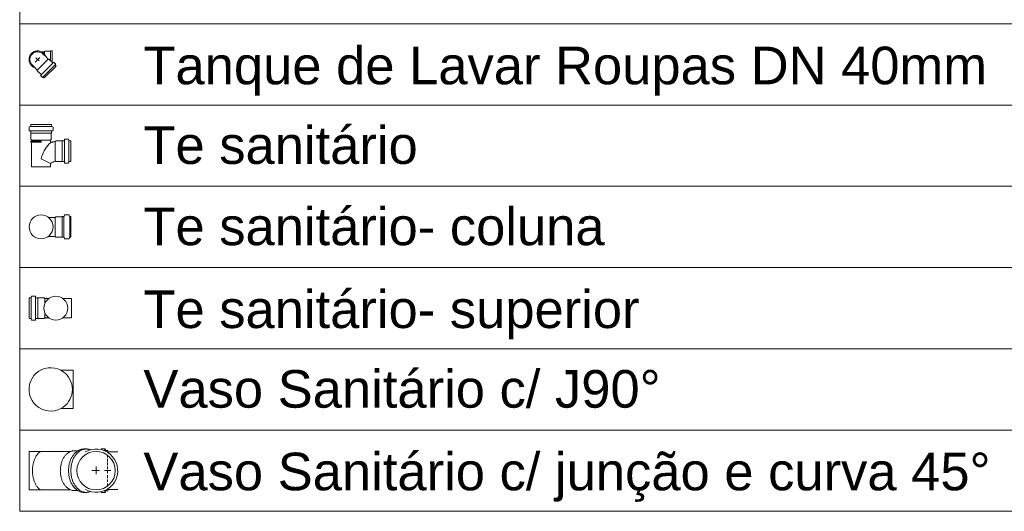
# Model space of a CAD drawing. Header units: millimetres. Extents: x 567 to 934, y -1 to 364.
# Tile 234 of 256: x 708.75 to 713.98, y 87.28 to 89.9. Entities that reach past the tile are written whole.
import ezdxf

# ---------------------------------------------------------------- set-up
doc = ezdxf.new("R2010")
doc.units = ezdxf.units.MM
doc.header["$MEASUREMENT"] = 0
doc.linetypes.add('NULL', pattern=[0])
doc.layers.get('0').update_dxf_attribs({"lineweight": 18})
for name, color, linetype, lineweight in [('DI-Tabelas', 7, 'Continuous', 13), ('Simbolos', 14, 'Continuous', 20), ('Simbolos_int', 14, 'Continuous', 15)]:
    doc.layers.add(name, color=color, linetype=linetype, lineweight=lineweight)
doc.styles.add('Arial', font='arial.ttf')

msp = doc.modelspace()

# ---------------------------------------------------------------- linework, layer by layer
for p, q in [((709.2137, 87.5993), (709.2675, 87.5993)), ((709.2137, 87.3991), (709.2675, 87.3991))]:
    msp.add_line(p, q)
at = {"layer": 'DI-Tabelas'}
for p, q in [((708.746, 89.8752), (708.746, 90.3072)), ((709.354, 89.8752), (708.746, 89.8752)), ((708.746, 89.4432), (708.746, 89.8752)), ((715.4981, 89.8752), (709.354, 89.8752)), ((709.354, 89.4432), (708.746, 89.4432)), ((708.746, 89.0112), (708.746, 89.4432)), ((715.4981, 89.4432), (709.354, 89.4432)), ((709.354, 89.0112), (708.746, 89.0112)), ((708.746, 88.5792), (708.746, 89.0112)), ((715.4981, 89.0112), (709.354, 89.0112)), ((709.354, 88.5792), (708.746, 88.5792)), ((708.746, 88.1472), (708.746, 88.5792)), ((715.4981, 88.5792), (709.354, 88.5792)), ((709.354, 88.1472), (708.746, 88.1472)), ((708.746, 87.7152), (708.746, 88.1472)), ((715.4981, 88.1472), (709.354, 88.1472)), ((709.354, 87.7152), (708.746, 87.7152)), ((708.746, 87.2832), (708.746, 87.7152)), ((715.4981, 87.7152), (709.354, 87.7152)), ((709.354, 87.2832), (708.746, 87.2832)), ((715.4981, 87.2832), (709.354, 87.2832))]:
    msp.add_line(p, q, dxfattribs=at)
at = {"layer": 'Simbolos'}
for p, q in [((708.8611, 89.7264), (708.8771, 89.7264)), ((708.8795, 89.7288), (708.8771, 89.7264)), ((708.9095, 89.7288), (708.8795, 89.7288)), ((708.9115, 89.7308), (708.9095, 89.7288)), ((708.9195, 89.7308), (708.9115, 89.7308)), ((708.9195, 89.7308), (708.9195, 89.6696)), ((708.8707, 89.7143), (708.8845, 89.7005)), ((708.8845, 89.7005), (708.8976, 89.6874)), ((708.9017, 89.6874), (708.8976, 89.6874)), ((708.9218, 89.6673), (708.9017, 89.6874)), ((708.8124, 89.6561), (708.8262, 89.6423)), ((708.8262, 89.6423), (708.8394, 89.6291)), ((708.8394, 89.625), (708.8394, 89.6291)), ((708.8594, 89.605), (708.8394, 89.625)), ((708.9392, 89.6499), (708.8768, 89.5875)), ((708.9263, 89.6687), (708.9245, 89.6672)), ((708.9357, 89.6619), (708.929, 89.6686)), ((708.9361, 89.6594), (708.9345, 89.6567)), ((708.9392, 89.6499), (708.9348, 89.6543)), ((708.858, 89.6004), (708.8595, 89.6023)), ((708.8649, 89.591), (708.8581, 89.5978)), ((708.8673, 89.5907), (708.87, 89.5922)), ((708.8768, 89.5875), (708.8724, 89.5919)), ((708.796, 89.326), (708.796, 89.3085)), ((708.7974, 89.3279), (708.8034, 89.3295)), ((708.7978, 89.3065), (708.803, 89.306)), ((708.8049, 89.3402), (708.9143, 89.3402)), ((708.8049, 89.3402), (708.8049, 89.3315)), ((708.9143, 89.3402), (708.9143, 89.3315)), ((708.9217, 89.3279), (708.9157, 89.3295)), ((708.9213, 89.3065), (708.9161, 89.306)), ((708.9232, 89.326), (708.9232, 89.3085)), ((708.8049, 89.304), (708.8049, 89.2947)), ((708.8049, 89.2947), (708.8053, 89.2943)), ((708.8053, 89.2943), (708.8053, 89.2607)), ((708.8053, 89.2607), (708.8089, 89.2571)), ((708.8089, 89.2571), (708.8089, 89.2519)), ((708.9139, 89.2607), (708.9103, 89.2571)), ((708.9103, 89.2571), (708.9103, 89.2461)), ((708.9143, 89.2947), (708.9139, 89.2943)), ((708.9139, 89.2943), (708.9139, 89.2607)), ((708.9143, 89.304), (708.9143, 89.2947)), ((708.9389, 89.2523), (708.9362, 89.2496)), ((708.9725, 89.2523), (708.9389, 89.2523)), ((708.9729, 89.2527), (708.9725, 89.2523)), ((708.9822, 89.2527), (708.9729, 89.2527)), ((708.9847, 89.2597), (708.9842, 89.2545)), ((709.0042, 89.2616), (708.9867, 89.2616)), ((709.0061, 89.2601), (709.0077, 89.2541)), ((709.0184, 89.2527), (709.0097, 89.2527)), ((709.0184, 89.2527), (709.0184, 89.1433)), ((708.8089, 89.2519), (708.8059, 89.2516)), ((708.8059, 89.2516), (708.8059, 89.2457)), ((708.8089, 89.2455), (708.8059, 89.2457)), ((708.8089, 89.2455), (708.8089, 89.1142)), ((708.8596, 89.1568), (708.9103, 89.1325)), ((708.9103, 89.1325), (708.9103, 89.1142)), ((708.9389, 89.1437), (708.937, 89.1455)), ((708.9725, 89.1437), (708.9389, 89.1437)), ((708.9729, 89.1433), (708.9725, 89.1437)), ((708.9822, 89.1433), (708.9729, 89.1433)), ((708.9847, 89.1362), (708.9842, 89.1414)), ((709.0042, 89.1344), (708.9867, 89.1344)), ((709.0061, 89.1358), (709.0077, 89.1418)), ((709.0184, 89.1433), (709.0097, 89.1433)), ((708.898, 88.8459), (708.9353, 88.8459)), ((708.9389, 88.8495), (708.9353, 88.8459)), ((708.9725, 88.8495), (708.9389, 88.8495)), ((708.9729, 88.8499), (708.9725, 88.8495)), ((708.9811, 88.8499), (708.9729, 88.8499)), ((708.9836, 88.8569), (708.9831, 88.8517)), ((709.0074, 88.8588), (708.9856, 88.8588)), ((709.0094, 88.8573), (709.0109, 88.8513)), ((709.0184, 88.8499), (709.0129, 88.8499)), ((709.0184, 88.8499), (709.0184, 88.7405)), ((708.898, 88.7445), (708.9353, 88.7445)), ((708.9389, 88.7409), (708.9353, 88.7445)), ((708.9725, 88.7409), (708.9389, 88.7409)), ((708.9729, 88.7405), (708.9725, 88.7409)), ((708.9811, 88.7405), (708.9729, 88.7405)), ((708.9836, 88.7334), (708.9831, 88.7386)), ((709.0074, 88.7316), (708.9856, 88.7316)), ((709.0094, 88.733), (709.0109, 88.739)), ((709.0184, 88.7405), (709.0129, 88.7405)), ((708.796, 88.3085), (708.796, 88.4179)), ((708.796, 88.4179), (708.8047, 88.4179)), ((708.8082, 88.4253), (708.8066, 88.4193)), ((708.8101, 88.4268), (708.8276, 88.4268)), ((708.8296, 88.4249), (708.8301, 88.4197)), ((708.8321, 88.4179), (708.8415, 88.4179)), ((708.8415, 88.4179), (708.8419, 88.4175)), ((708.8419, 88.4175), (708.8755, 88.4175)), ((708.8755, 88.4175), (708.8791, 88.4139)), ((708.8843, 88.4139), (708.8845, 88.4169)), ((708.8845, 88.4169), (708.8904, 88.4169)), ((708.8907, 88.4139), (708.8904, 88.4169)), ((708.8791, 88.4139), (708.8998, 88.4139)), ((708.9766, 88.4139), (709.022, 88.4139)), ((708.8755, 88.3089), (708.8791, 88.3125)), ((708.8791, 88.3125), (708.8998, 88.3125)), ((708.8843, 88.3125), (708.8845, 88.3095)), ((708.8845, 88.3095), (708.8904, 88.3095)), ((708.8907, 88.3125), (708.8904, 88.3095)), ((708.9766, 88.3125), (709.022, 88.3125)), ((708.796, 88.3085), (708.8047, 88.3085)), ((708.8082, 88.301), (708.8066, 88.307)), ((708.8101, 88.2996), (708.8276, 88.2996)), ((708.8296, 88.3014), (708.8301, 88.3066)), ((708.8321, 88.3085), (708.8415, 88.3085)), ((708.8415, 88.3085), (708.8419, 88.3089)), ((708.8419, 88.3089), (708.8755, 88.3089)), ((708.9654, 88.0328), (709.0309, 88.0328)), ((708.9654, 87.8296), (709.0309, 87.8296)), ((709.0158, 87.6007), (708.796, 87.6007)), ((709.0556, 87.6051), (709.0371, 87.6051)), ((709.0577, 87.6064), (709.0556, 87.6051)), ((709.0873, 87.6144), (709.0998, 87.6144)), ((709.1787, 87.6126), (709.1786, 87.6114)), ((709.1996, 87.6144), (709.1807, 87.6144)), ((709.1807, 87.6124), (709.1807, 87.6109)), ((709.1996, 87.6124), (709.1996, 87.6043)), ((709.2016, 87.6129), (709.2031, 87.6071)), ((709.214, 87.6056), (709.2051, 87.6056)), ((709.214, 87.6056), (709.214, 87.5966)), ((709.0158, 87.3975), (708.796, 87.3975)), ((709.0556, 87.3931), (709.0371, 87.3931)), ((709.0577, 87.3918), (709.0556, 87.3931)), ((709.0873, 87.3838), (709.0998, 87.3838)), ((709.1787, 87.3856), (709.1786, 87.387)), ((709.1807, 87.3875), (709.1807, 87.3858)), ((709.1996, 87.3838), (709.1807, 87.3838)), ((709.1996, 87.3941), (709.1996, 87.3858)), ((709.2016, 87.3853), (709.2031, 87.3911)), ((709.214, 87.3926), (709.2051, 87.3926)), ((709.214, 87.4018), (709.214, 87.3926))]:
    msp.add_line(p, q, dxfattribs=at)
for points in [[(708.8707, 89.7143), (708.8652, 89.7189), (708.8589, 89.7225), (708.8522, 89.725), (708.8451, 89.7262), (708.8379, 89.7262), (708.8309, 89.725), (708.8241, 89.7225), (708.8179, 89.7189), (708.8124, 89.7143), (708.8078, 89.7088), (708.8042, 89.7026), (708.8018, 89.6958), (708.8005, 89.6888), (708.8005, 89.6816), (708.8018, 89.6745), (708.8042, 89.6678), (708.8078, 89.6616), (708.8124, 89.6561)], [(708.9218, 89.6673), (708.922, 89.6671), (708.9223, 89.6669), (708.9226, 89.6668), (708.9229, 89.6667), (708.9233, 89.6667), (708.9236, 89.6668), (708.9239, 89.6669), (708.9242, 89.667), (708.9245, 89.6672)], [(708.929, 89.6686), (708.9287, 89.6688), (708.9284, 89.669), (708.9281, 89.6691), (708.9278, 89.6692), (708.9275, 89.6692), (708.9272, 89.6691), (708.9268, 89.6691), (708.9265, 89.6689), (708.9263, 89.6687)], [(708.9345, 89.6567), (708.9344, 89.6564), (708.9343, 89.6562), (708.9342, 89.6559), (708.9342, 89.6556), (708.9343, 89.6553), (708.9343, 89.655), (708.9345, 89.6548), (708.9346, 89.6545), (708.9348, 89.6543)], [(708.936, 89.6594), (708.9362, 89.6597), (708.9363, 89.66), (708.9363, 89.6603), (708.9363, 89.6605), (708.9363, 89.6608), (708.9362, 89.6611), (708.9361, 89.6614), (708.9359, 89.6616), (708.9357, 89.6618)], [(708.858, 89.6005), (708.8578, 89.6002), (708.8577, 89.5999), (708.8576, 89.5996), (708.8575, 89.5992), (708.8576, 89.5989), (708.8576, 89.5986), (708.8577, 89.5983), (708.8579, 89.598), (708.8581, 89.5978)], [(708.8595, 89.6022), (708.8597, 89.6025), (708.8599, 89.6028), (708.86, 89.6031), (708.86, 89.6035), (708.86, 89.6038), (708.8599, 89.6041), (708.8598, 89.6044), (708.8596, 89.6047), (708.8594, 89.6049)], [(708.8649, 89.591), (708.8651, 89.5908), (708.8653, 89.5906), (708.8656, 89.5905), (708.8659, 89.5905), (708.8662, 89.5904), (708.8665, 89.5904), (708.8668, 89.5905), (708.867, 89.5906), (708.8673, 89.5907)], [(708.8724, 89.5919), (708.8722, 89.5921), (708.872, 89.5923), (708.8717, 89.5924), (708.8714, 89.5925), (708.8711, 89.5925), (708.8708, 89.5925), (708.8706, 89.5925), (708.8703, 89.5924), (708.87, 89.5922)], [(708.7974, 89.3279), (708.7972, 89.3278), (708.7969, 89.3277), (708.7967, 89.3275), (708.7965, 89.3273), (708.7963, 89.3271), (708.7961, 89.3268), (708.796, 89.3266), (708.796, 89.3263), (708.796, 89.326)], [(708.796, 89.3085), (708.796, 89.3082), (708.7961, 89.3078), (708.7962, 89.3075), (708.7964, 89.3073), (708.7966, 89.307), (708.7969, 89.3068), (708.7971, 89.3067), (708.7975, 89.3065), (708.7978, 89.3065)], [(708.8049, 89.304), (708.8048, 89.3043), (708.8047, 89.3047), (708.8046, 89.305), (708.8044, 89.3052), (708.8042, 89.3055), (708.804, 89.3057), (708.8037, 89.3058), (708.8034, 89.306), (708.803, 89.306)], [(708.8034, 89.3295), (708.8036, 89.3296), (708.8039, 89.3298), (708.8041, 89.3299), (708.8043, 89.3301), (708.8045, 89.3304), (708.8047, 89.3306), (708.8048, 89.3309), (708.8048, 89.3312), (708.8049, 89.3315)], [(708.9143, 89.3315), (708.9143, 89.3312), (708.9143, 89.3309), (708.9144, 89.3306), (708.9146, 89.3304), (708.9148, 89.3301), (708.915, 89.3299), (708.9152, 89.3298), (708.9155, 89.3296), (708.9157, 89.3295)], [(708.9161, 89.306), (708.9158, 89.306), (708.9154, 89.3058), (708.9152, 89.3057), (708.9149, 89.3055), (708.9147, 89.3052), (708.9145, 89.305), (708.9144, 89.3047), (708.9143, 89.3043), (708.9143, 89.304)], [(708.9213, 89.3065), (708.9217, 89.3065), (708.922, 89.3067), (708.9223, 89.3068), (708.9225, 89.307), (708.9227, 89.3073), (708.9229, 89.3075), (708.923, 89.3078), (708.9231, 89.3082), (708.9232, 89.3085)], [(708.9232, 89.326), (708.9231, 89.3263), (708.9231, 89.3266), (708.923, 89.3268), (708.9228, 89.3271), (708.9226, 89.3273), (708.9224, 89.3275), (708.9222, 89.3277), (708.9219, 89.3278), (708.9217, 89.3279)], [(708.9822, 89.2527), (708.9825, 89.2527), (708.9829, 89.2528), (708.9832, 89.2529), (708.9834, 89.2531), (708.9837, 89.2533), (708.9839, 89.2536), (708.984, 89.2539), (708.9842, 89.2542), (708.9842, 89.2545)], [(708.9867, 89.2616), (708.9863, 89.2615), (708.986, 89.2615), (708.9857, 89.2613), (708.9854, 89.2611), (708.9852, 89.2609), (708.985, 89.2607), (708.9848, 89.2604), (708.9847, 89.2601), (708.9847, 89.2597)], [(709.0061, 89.2601), (709.006, 89.2604), (709.0059, 89.2606), (709.0057, 89.2608), (709.0055, 89.2611), (709.0053, 89.2612), (709.005, 89.2614), (709.0048, 89.2615), (709.0045, 89.2615), (709.0042, 89.2616)], [(709.0077, 89.2541), (709.0078, 89.2539), (709.008, 89.2536), (709.0081, 89.2534), (709.0083, 89.2532), (709.0086, 89.253), (709.0088, 89.2528), (709.0091, 89.2527), (709.0094, 89.2527), (709.0097, 89.2527)], [(708.9108, 89.2447), (708.9028, 89.2366), (708.8952, 89.2279), (708.8883, 89.2188), (708.8819, 89.2093), (708.8761, 89.1994), (708.871, 89.1892), (708.8665, 89.1786), (708.8627, 89.1678), (708.8596, 89.1568)], [(708.9103, 89.2461), (708.9103, 89.2459), (708.9103, 89.2457), (708.9103, 89.2455), (708.9104, 89.2453), (708.9105, 89.2451), (708.9106, 89.2449), (708.9108, 89.2448), (708.9109, 89.2446), (708.9111, 89.2445), (708.9112, 89.2444), (708.9114, 89.2443), (708.9116, 89.2442), (708.9118, 89.2442), (708.912, 89.2441), (708.9122, 89.2441), (708.9124, 89.2441), (708.9126, 89.2441), (708.9128, 89.2442)], [(708.9362, 89.2496), (708.9336, 89.2491), (708.931, 89.2486), (708.9284, 89.2481), (708.9257, 89.2475), (708.9231, 89.2469), (708.9205, 89.2463), (708.918, 89.2456), (708.9154, 89.2449), (708.9128, 89.2442)], [(708.937, 89.1455), (708.9339, 89.1444), (708.9308, 89.1432), (708.9277, 89.142), (708.9247, 89.1406), (708.9217, 89.1392), (708.9188, 89.1376), (708.9159, 89.136), (708.913, 89.1343), (708.9103, 89.1325)], [(708.9842, 89.1414), (708.9842, 89.1418), (708.984, 89.1421), (708.9839, 89.1424), (708.9837, 89.1426), (708.9834, 89.1428), (708.9832, 89.143), (708.9829, 89.1432), (708.9825, 89.1432), (708.9822, 89.1433)], [(708.9847, 89.1362), (708.9847, 89.1359), (708.9848, 89.1356), (708.985, 89.1353), (708.9852, 89.135), (708.9854, 89.1348), (708.9857, 89.1346), (708.986, 89.1345), (708.9863, 89.1344), (708.9867, 89.1344)], [(709.0042, 89.1344), (709.0045, 89.1344), (709.0048, 89.1344), (709.005, 89.1345), (709.0053, 89.1347), (709.0055, 89.1349), (709.0057, 89.1351), (709.0059, 89.1353), (709.006, 89.1356), (709.0061, 89.1358)], [(709.0097, 89.1433), (709.0094, 89.1432), (709.0091, 89.1432), (709.0088, 89.1431), (709.0086, 89.1429), (709.0083, 89.1428), (709.0081, 89.1425), (709.008, 89.1423), (709.0078, 89.1421), (709.0077, 89.1418)], [(708.9811, 88.8499), (708.9815, 88.8499), (708.9818, 88.85), (708.9821, 88.8501), (708.9824, 88.8503), (708.9826, 88.8505), (708.9828, 88.8508), (708.983, 88.8511), (708.9831, 88.8514), (708.9831, 88.8517)], [(708.9856, 88.8588), (708.9853, 88.8587), (708.9849, 88.8587), (708.9846, 88.8585), (708.9844, 88.8583), (708.9841, 88.8581), (708.9839, 88.8579), (708.9838, 88.8576), (708.9837, 88.8573), (708.9836, 88.8569)], [(709.0093, 88.8573), (709.0093, 88.8576), (709.0091, 88.8578), (709.0089, 88.858), (709.0087, 88.8583), (709.0085, 88.8584), (709.0083, 88.8586), (709.008, 88.8587), (709.0077, 88.8587), (709.0074, 88.8588)], [(709.0109, 88.8513), (709.011, 88.8511), (709.0112, 88.8508), (709.0113, 88.8506), (709.0115, 88.8504), (709.0118, 88.8502), (709.012, 88.85), (709.0123, 88.8499), (709.0126, 88.8499), (709.0129, 88.8499)], [(708.9831, 88.7386), (708.9831, 88.739), (708.983, 88.7393), (708.9828, 88.7396), (708.9826, 88.7398), (708.9824, 88.74), (708.9821, 88.7402), (708.9818, 88.7404), (708.9815, 88.7404), (708.9811, 88.7405)], [(708.9836, 88.7334), (708.9837, 88.7331), (708.9838, 88.7328), (708.9839, 88.7325), (708.9841, 88.7322), (708.9844, 88.732), (708.9846, 88.7318), (708.9849, 88.7317), (708.9853, 88.7316), (708.9856, 88.7316)], [(709.0074, 88.7316), (709.0077, 88.7316), (709.008, 88.7316), (709.0083, 88.7317), (709.0085, 88.7319), (709.0087, 88.7321), (709.0089, 88.7323), (709.0091, 88.7325), (709.0093, 88.7328), (709.0093, 88.733)], [(709.0129, 88.7405), (709.0126, 88.7404), (709.0123, 88.7404), (709.012, 88.7403), (709.0118, 88.7401), (709.0115, 88.74), (709.0113, 88.7397), (709.0112, 88.7395), (709.011, 88.7393), (709.0109, 88.739)], [(708.8047, 88.4179), (708.8049, 88.4179), (708.8052, 88.4179), (708.8055, 88.418), (708.8058, 88.4182), (708.806, 88.4184), (708.8062, 88.4186), (708.8064, 88.4188), (708.8065, 88.4191), (708.8066, 88.4193)], [(708.8101, 88.4268), (708.8098, 88.4267), (708.8095, 88.4267), (708.8093, 88.4266), (708.809, 88.4264), (708.8088, 88.4263), (708.8086, 88.426), (708.8084, 88.4258), (708.8083, 88.4256), (708.8082, 88.4253)], [(708.8296, 88.4249), (708.8296, 88.4253), (708.8295, 88.4256), (708.8293, 88.4259), (708.8291, 88.4261), (708.8289, 88.4263), (708.8286, 88.4265), (708.8283, 88.4267), (708.828, 88.4267), (708.8276, 88.4268)], [(708.8301, 88.4197), (708.8302, 88.4194), (708.8303, 88.4191), (708.8304, 88.4188), (708.8306, 88.4185), (708.8309, 88.4183), (708.8311, 88.4181), (708.8314, 88.418), (708.8318, 88.4179), (708.8321, 88.4179)], [(708.8066, 88.307), (708.8065, 88.3073), (708.8064, 88.3075), (708.8062, 88.3077), (708.806, 88.308), (708.8058, 88.3081), (708.8055, 88.3083), (708.8052, 88.3084), (708.8049, 88.3084), (708.8047, 88.3085)], [(708.8082, 88.301), (708.8083, 88.3008), (708.8084, 88.3005), (708.8086, 88.3003), (708.8088, 88.3001), (708.809, 88.2999), (708.8093, 88.2997), (708.8095, 88.2996), (708.8098, 88.2996), (708.8101, 88.2996)], [(708.8276, 88.2996), (708.828, 88.2996), (708.8283, 88.2997), (708.8286, 88.2998), (708.8289, 88.3), (708.8291, 88.3002), (708.8293, 88.3005), (708.8295, 88.3008), (708.8296, 88.3011), (708.8296, 88.3014)], [(708.8321, 88.3085), (708.8318, 88.3084), (708.8314, 88.3084), (708.8311, 88.3082), (708.8309, 88.308), (708.8306, 88.3078), (708.8304, 88.3076), (708.8303, 88.3073), (708.8302, 88.307), (708.8301, 88.3066)], [(708.9654, 88.0328), (708.9493, 88.0399), (708.9323, 88.0445), (708.9148, 88.0464), (708.8972, 88.0456), (708.88, 88.0422), (708.8634, 88.0362), (708.848, 88.0278), (708.834, 88.0171), (708.8218, 88.0044), (708.8117, 87.9899), (708.8039, 87.9741), (708.7986, 87.9574), (708.796, 87.94), (708.796, 87.9224), (708.7986, 87.905), (708.8039, 87.8882), (708.8117, 87.8724), (708.8218, 87.858), (708.834, 87.8453), (708.848, 87.8346), (708.8634, 87.8261), (708.88, 87.8201), (708.8972, 87.8167), (708.9148, 87.8159), (708.9323, 87.8179), (708.9493, 87.8224), (708.9654, 87.8296)], [(708.9654, 87.8296), (708.9772, 87.8368), (708.988, 87.8454), (708.9977, 87.8552), (709.0061, 87.8661), (709.0132, 87.878), (709.0188, 87.8906), (709.0229, 87.9038), (709.0254, 87.9174), (709.0262, 87.9312), (709.0254, 87.9449), (709.0229, 87.9585), (709.0188, 87.9717), (709.0132, 87.9843), (709.0061, 87.9962), (708.9977, 88.0071), (708.988, 88.0169), (708.9772, 88.0255), (708.9654, 88.0328)], [(708.8468, 87.5935), (708.844, 87.5905), (708.8412, 87.5873), (708.8387, 87.5841), (708.8362, 87.5807), (708.8339, 87.5772), (708.8318, 87.5737), (708.8298, 87.57), (708.828, 87.5663), (708.8263, 87.5625)], [(708.8559, 87.6007), (708.8548, 87.6001), (708.8537, 87.5994), (708.8526, 87.5987), (708.8515, 87.598), (708.8505, 87.5972), (708.8495, 87.5963), (708.8486, 87.5954), (708.8477, 87.5945), (708.8468, 87.5935)], [(709.0099, 87.5977), (709.0065, 87.5957), (709.0033, 87.5935), (709.0002, 87.5911), (708.9972, 87.5886), (708.9943, 87.5859), (708.9915, 87.5832), (708.9889, 87.5802), (708.9864, 87.5772), (708.9841, 87.5741)], [(709.0371, 87.6051), (709.0339, 87.605), (709.0308, 87.6047), (709.0276, 87.6043), (709.0245, 87.6036), (709.0215, 87.6028), (709.0185, 87.6018), (709.0155, 87.6006), (709.0127, 87.5993), (709.0099, 87.5977)], [(709.0422, 87.5807), (709.0397, 87.577), (709.0373, 87.5732), (709.0351, 87.5694), (709.033, 87.5654), (709.0311, 87.5614), (709.0293, 87.5574), (709.0277, 87.5532), (709.0262, 87.549), (709.0249, 87.5448)], [(709.0702, 87.6064), (709.0666, 87.6041), (709.0631, 87.6017), (709.0597, 87.5992), (709.0564, 87.5964), (709.0533, 87.5936), (709.0503, 87.5905), (709.0474, 87.5874), (709.0447, 87.5841), (709.0422, 87.5806)], [(709.0873, 87.6144), (709.0839, 87.6143), (709.0805, 87.614), (709.077, 87.6135), (709.0737, 87.6128), (709.0703, 87.6119), (709.0671, 87.6108), (709.0639, 87.6095), (709.0607, 87.608), (709.0577, 87.6064)], [(709.0998, 87.6144), (709.0964, 87.6143), (709.093, 87.614), (709.0895, 87.6135), (709.0862, 87.6128), (709.0828, 87.6119), (709.0796, 87.6108), (709.0764, 87.6095), (709.0732, 87.608), (709.0702, 87.6064)], [(709.0954, 87.3989), (709.1116, 87.3913), (709.1287, 87.3863), (709.1464, 87.384), (709.1642, 87.3845), (709.1817, 87.3878), (709.1986, 87.3936), (709.2143, 87.402), (709.2285, 87.4128), (709.2409, 87.4256), (709.2512, 87.4401), (709.2591, 87.4561), (709.2645, 87.4731), (709.2672, 87.4908), (709.2671, 87.5086), (709.2643, 87.5262), (709.2588, 87.5431), (709.2507, 87.5591), (709.2403, 87.5735), (709.2278, 87.5862), (709.2135, 87.5969), (709.1977, 87.6051), (709.1808, 87.6109), (709.1633, 87.614), (709.1454, 87.6143), (709.1278, 87.6119), (709.1107, 87.6068), (709.0946, 87.5991)], [(709.1214, 87.6103), (709.1191, 87.6112), (709.1168, 87.6119), (709.1144, 87.6126), (709.112, 87.6131), (709.1096, 87.6136), (709.1072, 87.614), (709.1047, 87.6142), (709.1023, 87.6144), (709.0998, 87.6144)], [(709.1807, 87.6144), (709.1804, 87.6144), (709.1801, 87.6143), (709.1798, 87.6142), (709.1795, 87.614), (709.1792, 87.6138), (709.179, 87.6135), (709.1789, 87.6132), (709.1788, 87.6129), (709.1787, 87.6126)], [(709.2016, 87.6129), (709.2015, 87.6132), (709.2013, 87.6135), (709.2012, 87.6137), (709.201, 87.6139), (709.2007, 87.6141), (709.2005, 87.6142), (709.2002, 87.6143), (709.1999, 87.6144), (709.1996, 87.6144)], [(709.2031, 87.6071), (709.2032, 87.6068), (709.2034, 87.6066), (709.2035, 87.6063), (709.2037, 87.6061), (709.204, 87.606), (709.2042, 87.6058), (709.2045, 87.6057), (709.2048, 87.6056), (709.2051, 87.6056)], [(708.8263, 87.5625), (708.8247, 87.5583), (708.8231, 87.554), (708.8216, 87.5497), (708.8203, 87.5454), (708.8191, 87.5411), (708.8179, 87.5367), (708.8169, 87.5323), (708.816, 87.5278), (708.8152, 87.5234)], [(708.9682, 87.5411), (708.9669, 87.5366), (708.9658, 87.532), (708.9648, 87.5273), (708.964, 87.5227), (708.9633, 87.518), (708.9628, 87.5133), (708.9624, 87.5086), (708.9622, 87.5039), (708.9621, 87.4991)], [(708.9841, 87.5741), (708.9818, 87.5707), (708.9796, 87.5672), (708.9776, 87.5637), (708.9757, 87.5601), (708.9739, 87.5564), (708.9723, 87.5527), (708.9707, 87.5489), (708.9694, 87.545), (708.9682, 87.5411)], [(709.0249, 87.5448), (709.0235, 87.5398), (709.0223, 87.5348), (709.0212, 87.5298), (709.0203, 87.5247), (709.0196, 87.5196), (709.019, 87.5145), (709.0186, 87.5094), (709.0184, 87.5043), (709.0183, 87.4991)], [(708.8152, 87.5234), (708.815, 87.5207), (708.8149, 87.518), (708.8148, 87.5153), (708.8147, 87.5126), (708.8147, 87.5099), (708.8147, 87.5072), (708.8147, 87.5045), (708.8147, 87.5018), (708.8147, 87.4991)], [(708.8147, 87.4991), (708.8147, 87.4964), (708.8147, 87.4937), (708.8147, 87.491), (708.8147, 87.4883), (708.8147, 87.4856), (708.8148, 87.4829), (708.8149, 87.4802), (708.815, 87.4775), (708.8152, 87.4749)], [(708.8152, 87.4749), (708.816, 87.4704), (708.8169, 87.466), (708.8179, 87.4616), (708.8191, 87.4572), (708.8203, 87.4528), (708.8216, 87.4485), (708.8231, 87.4442), (708.8247, 87.44), (708.8263, 87.4358)], [(708.9621, 87.4991), (708.9622, 87.4944), (708.9624, 87.4897), (708.9628, 87.485), (708.9633, 87.4803), (708.964, 87.4756), (708.9648, 87.4709), (708.9658, 87.4663), (708.9669, 87.4617), (708.9682, 87.4571)], [(709.0183, 87.4991), (709.0184, 87.494), (709.0186, 87.4888), (709.019, 87.4837), (709.0196, 87.4786), (709.0203, 87.4735), (709.0212, 87.4684), (709.0223, 87.4634), (709.0235, 87.4584), (709.0249, 87.4534)], [(708.8263, 87.4357), (708.828, 87.4319), (708.8298, 87.4282), (708.8318, 87.4245), (708.8339, 87.421), (708.8362, 87.4175), (708.8387, 87.4142), (708.8412, 87.4109), (708.844, 87.4078), (708.8468, 87.4047)], [(708.9682, 87.4571), (708.9694, 87.4532), (708.9707, 87.4494), (708.9723, 87.4456), (708.9739, 87.4418), (708.9757, 87.4382), (708.9776, 87.4345), (708.9796, 87.431), (708.9818, 87.4275), (708.9841, 87.4242)], [(708.9841, 87.4242), (708.9864, 87.421), (708.9889, 87.418), (708.9915, 87.4151), (708.9943, 87.4123), (708.9972, 87.4096), (709.0002, 87.4071), (709.0033, 87.4048), (709.0065, 87.4026), (709.0099, 87.4005)], [(709.0249, 87.4534), (709.0262, 87.4492), (709.0277, 87.445), (709.0293, 87.4409), (709.0311, 87.4368), (709.033, 87.4328), (709.0351, 87.4289), (709.0373, 87.425), (709.0397, 87.4213), (709.0422, 87.4176)], [(708.8468, 87.4047), (708.8477, 87.4038), (708.8486, 87.4028), (708.8495, 87.4019), (708.8505, 87.4011), (708.8515, 87.4002), (708.8526, 87.3995), (708.8537, 87.3988), (708.8548, 87.3981), (708.8559, 87.3975)], [(709.0099, 87.4005), (709.0127, 87.399), (709.0155, 87.3976), (709.0185, 87.3964), (709.0215, 87.3954), (709.0245, 87.3946), (709.0276, 87.394), (709.0308, 87.3935), (709.0339, 87.3932), (709.0371, 87.3931)], [(709.0422, 87.4176), (709.0447, 87.4142), (709.0474, 87.4109), (709.0503, 87.4077), (709.0533, 87.4047), (709.0564, 87.4018), (709.0597, 87.3991), (709.0631, 87.3965), (709.0666, 87.3941), (709.0702, 87.3918)], [(709.0577, 87.3919), (709.0607, 87.3902), (709.0639, 87.3887), (709.0671, 87.3874), (709.0703, 87.3863), (709.0737, 87.3854), (709.077, 87.3847), (709.0805, 87.3842), (709.0839, 87.3839), (709.0873, 87.3838)], [(709.0702, 87.3919), (709.0732, 87.3902), (709.0764, 87.3887), (709.0796, 87.3874), (709.0828, 87.3863), (709.0862, 87.3854), (709.0895, 87.3847), (709.093, 87.3842), (709.0964, 87.3839), (709.0998, 87.3838)], [(709.0998, 87.3838), (709.1023, 87.3839), (709.1048, 87.384), (709.1073, 87.3843), (709.1097, 87.3847), (709.1122, 87.3851), (709.1146, 87.3857), (709.117, 87.3864), (709.1193, 87.3872), (709.1216, 87.388)], [(709.1787, 87.3856), (709.1788, 87.3853), (709.1789, 87.385), (709.179, 87.3847), (709.1792, 87.3845), (709.1795, 87.3842), (709.1798, 87.3841), (709.1801, 87.3839), (709.1804, 87.3838), (709.1807, 87.3838)], [(709.1996, 87.3838), (709.1999, 87.3838), (709.2002, 87.3839), (709.2005, 87.384), (709.2007, 87.3842), (709.201, 87.3843), (709.2012, 87.3845), (709.2013, 87.3848), (709.2015, 87.385), (709.2016, 87.3853)], [(709.2051, 87.3926), (709.2048, 87.3926), (709.2045, 87.3925), (709.2042, 87.3924), (709.204, 87.3923), (709.2037, 87.3921), (709.2035, 87.3919), (709.2034, 87.3917), (709.2032, 87.3914), (709.2031, 87.3911)]]:
    msp.add_lwpolyline(points, dxfattribs=at)
for centre, radius in [((708.8596, 88.7952), 0.0636), ((708.9382, 88.3632), 0.0636), ((709.1522, 87.4992), 0.1021)]:
    msp.add_circle(centre, radius, dxfattribs=at)
at = {"layer": 'Simbolos_int'}
for p, q in [((708.8771, 89.7264), (708.8771, 89.7137)), ((708.9095, 89.7288), (708.9095, 89.6796)), ((708.8279, 89.6715), (708.8529, 89.6965)), ((708.8317, 89.695), (708.8491, 89.6776)), ((708.8394, 89.6291), (708.8976, 89.6874)), ((708.8607, 89.6037), (708.9231, 89.666)), ((708.8714, 89.593), (708.9337, 89.6554)), ((708.8049, 89.3299), (708.9143, 89.3299)), ((708.8049, 89.3059), (708.9143, 89.3059)), ((708.8053, 89.2943), (708.9139, 89.2943)), ((708.8089, 89.2571), (708.9103, 89.2571)), ((708.9725, 89.2523), (708.9725, 89.1437)), ((708.9841, 89.2527), (708.9841, 89.1433)), ((709.0081, 89.2527), (709.0081, 89.1433)), ((708.8089, 89.2519), (708.8596, 89.2519)), ((708.8089, 89.2455), (708.8596, 89.2455)), ((708.8596, 89.2519), (708.8596, 89.2516)), ((708.8596, 89.2457), (708.8596, 89.2516)), ((708.8596, 89.2457), (708.8596, 89.2455)), ((708.9353, 89.2487), (708.9353, 89.1449)), ((708.8089, 89.1142), (708.9103, 89.1142)), ((708.9353, 88.8459), (708.9353, 88.7445)), ((708.9725, 88.8495), (708.9725, 88.7409)), ((708.9811, 88.8499), (708.9811, 88.7405)), ((709.0129, 88.8499), (709.0129, 88.7405)), ((708.8062, 88.3085), (708.8062, 88.4179)), ((708.8303, 88.3085), (708.8303, 88.4179)), ((708.8419, 88.3089), (708.8419, 88.4175)), ((708.8791, 88.4139), (708.8791, 88.3866)), ((709.022, 88.3125), (709.022, 88.4139)), ((708.8791, 88.3125), (708.8791, 88.3397)), ((709.0309, 87.8296), (709.0309, 88.0328)), ((708.796, 87.6007), (708.796, 87.3975)), ((709.2035, 87.6056), (709.2035, 87.6024)), ((709.2137, 87.5803), (709.2137, 87.5686)), ((709.2137, 87.5622), (709.2137, 87.5482)), ((709.2137, 87.5424), (709.2137, 87.5289)), ((709.1522, 87.4992), (709.1289, 87.4992)), ((709.1522, 87.4992), (709.1522, 87.5219)), ((709.1522, 87.4992), (709.1522, 87.481)), ((709.1522, 87.4992), (709.171, 87.4992)), ((709.1979, 87.4992), (709.2308, 87.4992)), ((709.2137, 87.5213), (709.2137, 87.5067)), ((709.2137, 87.5003), (709.2137, 87.4857)), ((709.2137, 87.4758), (709.2137, 87.4594)), ((709.2137, 87.4524), (709.2137, 87.4401)), ((709.2137, 87.4302), (709.2137, 87.4177)), ((709.2035, 87.396), (709.2035, 87.3926))]:
    msp.add_line(p, q, dxfattribs=at)
for points in [[(708.8611, 89.7264), (708.856, 89.7284), (708.8507, 89.7299), (708.8453, 89.7306), (708.8398, 89.7308), (708.8344, 89.7302), (708.829, 89.729), (708.8239, 89.7272), (708.819, 89.7248), (708.8144, 89.7218), (708.8102, 89.7183), (708.8065, 89.7143), (708.8032, 89.7099), (708.8005, 89.7051), (708.7984, 89.7001), (708.797, 89.6948), (708.7961, 89.6894), (708.796, 89.6839), (708.7964, 89.6785), (708.7976, 89.6731), (708.7993, 89.6679), (708.8017, 89.663), (708.8046, 89.6584), (708.8081, 89.6542), (708.8121, 89.6504), (708.8164, 89.6471), (708.8212, 89.6444), (708.8262, 89.6422)], [(708.8845, 89.7005), (708.8817, 89.7067), (708.8781, 89.7125), (708.8736, 89.7176), (708.8685, 89.722), (708.8627, 89.7256), (708.8565, 89.7283), (708.8499, 89.73), (708.8431, 89.7308), (708.8363, 89.7305), (708.8297, 89.7292), (708.8233, 89.727), (708.8173, 89.7238), (708.8118, 89.7197), (708.807, 89.7149), (708.8029, 89.7095), (708.7998, 89.7035), (708.7975, 89.6971), (708.7962, 89.6904), (708.796, 89.6836), (708.7967, 89.6768), (708.7984, 89.6703), (708.8011, 89.664), (708.8047, 89.6583), (708.8091, 89.6531), (708.8143, 89.6486), (708.82, 89.645), (708.8262, 89.6422)], [(709.0297, 87.5807), (709.0272, 87.577), (709.0248, 87.5732), (709.0226, 87.5694), (709.0205, 87.5654), (709.0186, 87.5614), (709.0168, 87.5574), (709.0152, 87.5532), (709.0137, 87.549), (709.0124, 87.5448)], [(709.0556, 87.6051), (709.0523, 87.6029), (709.0491, 87.6006), (709.0459, 87.5981), (709.0429, 87.5955), (709.04, 87.5928), (709.0372, 87.5899), (709.0346, 87.5869), (709.0321, 87.5839), (709.0297, 87.5806)], [(709.0124, 87.5448), (709.011, 87.5398), (709.0098, 87.5348), (709.0087, 87.5298), (709.0078, 87.5247), (709.0071, 87.5196), (709.0065, 87.5145), (709.0061, 87.5094), (709.0059, 87.5043), (709.0058, 87.4991)], [(709.0058, 87.4991), (709.0059, 87.494), (709.0061, 87.4888), (709.0065, 87.4837), (709.0071, 87.4786), (709.0078, 87.4735), (709.0087, 87.4684), (709.0098, 87.4634), (709.011, 87.4584), (709.0124, 87.4534)], [(709.0124, 87.4534), (709.0137, 87.4492), (709.0152, 87.445), (709.0168, 87.4409), (709.0186, 87.4368), (709.0205, 87.4328), (709.0226, 87.4289), (709.0248, 87.425), (709.0272, 87.4213), (709.0297, 87.4176)], [(709.0297, 87.4176), (709.0321, 87.4144), (709.0346, 87.4113), (709.0372, 87.4083), (709.04, 87.4054), (709.0429, 87.4027), (709.0459, 87.4001), (709.0491, 87.3976), (709.0523, 87.3953), (709.0556, 87.3931)]]:
    msp.add_lwpolyline(points, dxfattribs=at)

# ---------------------------------------------------------------- texts
at = {"layer": 'DI-Tabelas', "linetype": 'NULL', "char_height": 0.2, "attachment_point": 7, "line_spacing_factor": 0.6, "style": 'Arial'}
for s, insert, width in [('Tanque de Lavar Roupas DN 40mm', (709.404, 89.4932), 8.975305), ('Te sanitário', (709.404, 89.1272), 2.918902), ('Te sanitário- coluna', (709.404, 88.6952), 4.906402), ('Te sanitário- superior', (709.404, 88.1972), 5.278354), ('Vaso Sanitário c/ J90%%d', (709.404, 87.8312), 5.483841), ('Vaso Sanitário c/ junção e curva 45%%d', (709.404, 87.3332), 8.993293)]:
    msp.add_mtext(s, dxfattribs=dict(at, insert=insert, width=width))

doc.saveas('drawing.dxf')
